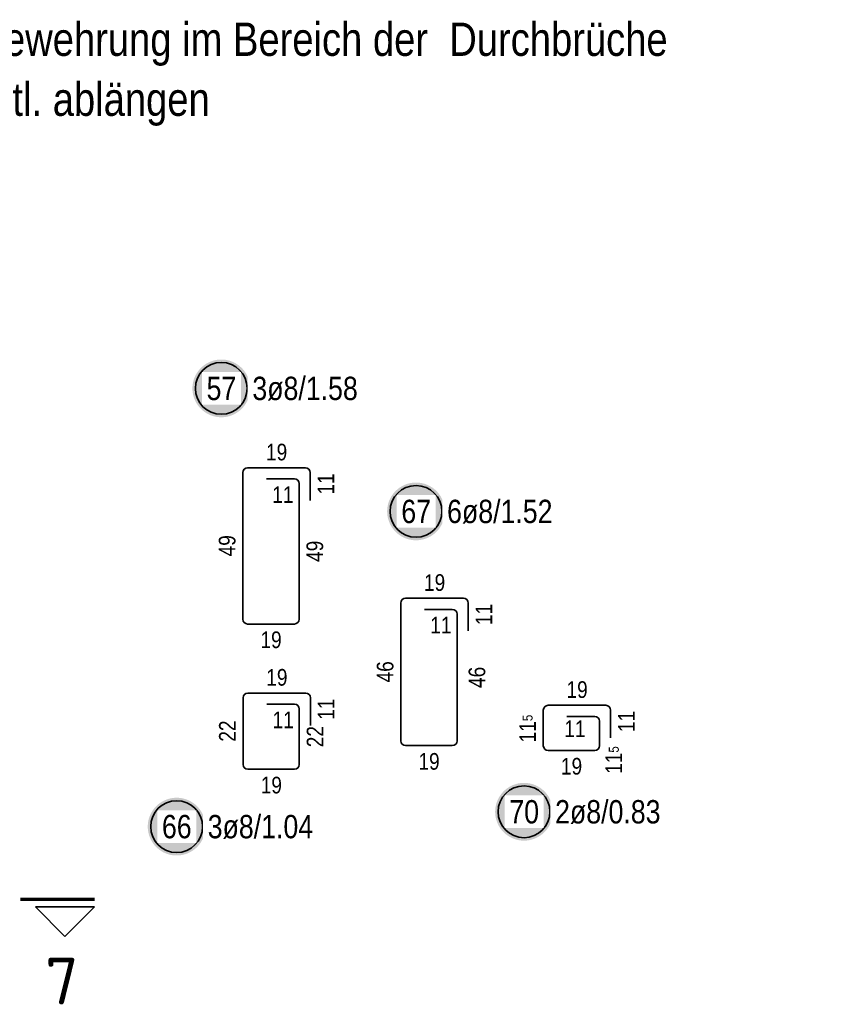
# Model space of a CAD drawing. Header units: millimetres. Extents: x -4.8 to 37.2, y -12 to 28.3.
# Tile 48 of 82: x 22.7 to 25.5, y 6.5 to 9.8. Entities that reach past the tile are written whole.
import ezdxf
from ezdxf.enums import TextEntityAlignment as Align

# ---------------------------------------------------------------- set-up
doc = ezdxf.new("R2010")
doc.units = ezdxf.units.MM
doc.linetypes.add('DASHDOTX2', pattern=[2, 1, -0.5, 0, -0.5])
doc.styles.add('Arial Narrow', font='ARIALN.TTF')
doc.styles.add('isocp', font='isocp', dxfattribs={"width": 1.1})

msp = doc.modelspace()

# ---------------------------------------------------------------- hatches: boundary and pattern name
at = {"lineweight": 25, "true_color": 0xffffff}
for points in [[(23.509684, 8.55056), (23.509625, 8.553963), (23.509446, 8.557361), (23.50915, 8.560751), (23.508735, 8.564129), (23.508203, 8.567491), (23.507553, 8.570831), (23.506788, 8.574147), (23.505907, 8.577435), (23.504912, 8.580689), (23.503804, 8.583907), (23.502584, 8.587084), (23.501255, 8.590217), (23.499816, 8.593301), (23.498271, 8.596333), (23.496621, 8.59931), (23.494869, 8.602227), (23.493015, 8.605081), (23.491063, 8.607869), (23.489015, 8.610587), (23.486873, 8.613232), (23.484641, 8.6158), (23.48232, 8.618289), (23.479913, 8.620696), (23.477424, 8.623017), (23.474856, 8.625249), (23.472211, 8.627391), (23.469493, 8.629439), (23.466705, 8.631391), (23.463851, 8.633245), (23.460934, 8.634997), (23.457957, 8.636647), (23.454925, 8.638192), (23.451841, 8.639631), (23.448708, 8.64096), (23.445531, 8.64218), (23.442313, 8.643288), (23.439059, 8.644283), (23.435771, 8.645164), (23.432455, 8.645929), (23.429115, 8.646579), (23.425753, 8.647111), (23.422375, 8.647526), (23.418985, 8.647822), (23.415587, 8.648001), (23.412184, 8.64806), (23.408781, 8.648001), (23.405383, 8.647822), (23.401992, 8.647526), (23.398615, 8.647111), (23.395253, 8.646579), (23.391913, 8.645929), (23.388597, 8.645164), (23.385309, 8.644283), (23.382055, 8.643288), (23.378837, 8.64218), (23.37566, 8.64096), (23.372527, 8.639631), (23.369443, 8.638192), (23.36641, 8.636647), (23.363434, 8.634997), (23.360517, 8.633245), (23.357663, 8.631391), (23.354875, 8.629439), (23.352157, 8.627391), (23.349512, 8.625249), (23.346944, 8.623017), (23.344455, 8.620696), (23.342048, 8.618289), (23.339727, 8.6158), (23.337495, 8.613232), (23.335353, 8.610587), (23.333305, 8.607869), (23.331353, 8.605081), (23.329499, 8.602227), (23.327746, 8.59931), (23.326097, 8.596333), (23.324552, 8.593301), (23.323113, 8.590217), (23.321784, 8.587084), (23.320564, 8.583907), (23.319456, 8.580689), (23.318461, 8.577435), (23.31758, 8.574147), (23.316815, 8.570831), (23.316165, 8.567491), (23.315633, 8.564129), (23.315218, 8.560751), (23.314921, 8.557361), (23.314743, 8.553963), (23.314684, 8.55056), (23.314743, 8.547157), (23.314921, 8.543759), (23.315218, 8.540368), (23.315633, 8.536991), (23.316165, 8.533629), (23.316815, 8.530289), (23.31758, 8.526973), (23.318461, 8.523685), (23.319456, 8.520431), (23.320564, 8.517213), (23.321784, 8.514036), (23.323113, 8.510903), (23.324552, 8.507819), (23.326097, 8.504786), (23.327746, 8.50181), (23.329499, 8.498893), (23.331353, 8.496039), (23.333305, 8.493251), (23.335353, 8.490533), (23.337495, 8.487888), (23.339727, 8.48532), (23.342048, 8.482831), (23.344455, 8.480424), (23.346944, 8.478103), (23.349512, 8.475871), (23.352157, 8.473729), (23.354875, 8.471681), (23.357663, 8.469729), (23.360517, 8.467875), (23.363434, 8.466122), (23.36641, 8.464473), (23.369443, 8.462927), (23.372527, 8.461489), (23.37566, 8.460159), (23.378837, 8.45894), (23.382055, 8.457832), (23.385309, 8.456837), (23.388597, 8.455956), (23.391913, 8.455191), (23.395253, 8.454541), (23.398615, 8.454009), (23.401992, 8.453594), (23.405383, 8.453297), (23.408781, 8.453119), (23.412184, 8.45306), (23.415587, 8.453119), (23.418985, 8.453297), (23.422375, 8.453594), (23.425753, 8.454009), (23.429115, 8.454541), (23.432455, 8.455191), (23.435771, 8.455956), (23.439059, 8.456837), (23.442313, 8.457832), (23.445531, 8.45894), (23.448708, 8.460159), (23.451841, 8.461489), (23.454925, 8.462927), (23.457957, 8.464473), (23.460934, 8.466122), (23.463851, 8.467875), (23.466705, 8.469729), (23.469493, 8.471681), (23.472211, 8.473729), (23.474856, 8.475871), (23.477424, 8.478103), (23.479913, 8.480424), (23.48232, 8.482831), (23.484641, 8.48532), (23.486873, 8.487888), (23.489015, 8.490533), (23.491063, 8.493251), (23.493015, 8.496039), (23.494869, 8.498893), (23.496621, 8.50181), (23.498271, 8.504786), (23.499816, 8.507819), (23.501255, 8.510903), (23.502584, 8.514036), (23.503804, 8.517213), (23.504912, 8.520431), (23.505907, 8.523685), (23.506788, 8.526973), (23.507553, 8.530289), (23.508203, 8.533629), (23.508735, 8.536991), (23.50915, 8.540368), (23.509446, 8.543759)], [(24.167469, 8.135221), (24.16741, 8.138624), (24.167232, 8.142023), (24.166935, 8.145413), (24.16652, 8.148791), (24.165988, 8.152152), (24.165339, 8.155493), (24.164573, 8.158809), (24.163692, 8.162096), (24.162697, 8.16535), (24.161589, 8.168568), (24.16037, 8.171745), (24.15904, 8.174878), (24.157602, 8.177963), (24.156057, 8.180995), (24.154407, 8.183971), (24.152654, 8.186888), (24.1508, 8.189743), (24.148848, 8.19253), (24.1468, 8.195248), (24.144658, 8.197893), (24.142426, 8.200462), (24.140105, 8.202951), (24.137698, 8.205357), (24.135209, 8.207678), (24.132641, 8.209911), (24.129996, 8.212052), (24.127278, 8.2141), (24.12449, 8.216052), (24.121636, 8.217906), (24.118719, 8.219659), (24.115743, 8.221309), (24.11271, 8.222854), (24.109626, 8.224292), (24.106493, 8.225622), (24.103316, 8.226841), (24.100098, 8.227949), (24.096844, 8.228944), (24.093557, 8.229825), (24.090241, 8.230591), (24.0869, 8.23124), (24.083538, 8.231772), (24.080161, 8.232187), (24.07677, 8.232484), (24.073372, 8.232662), (24.069969, 8.232721), (24.066566, 8.232662), (24.063168, 8.232484), (24.059778, 8.232187), (24.0564, 8.231772), (24.053038, 8.23124), (24.049698, 8.230591), (24.046382, 8.229825), (24.043094, 8.228944), (24.03984, 8.227949), (24.036622, 8.226841), (24.033445, 8.225622), (24.030312, 8.224292), (24.027228, 8.222854), (24.024196, 8.221309), (24.021219, 8.219659), (24.018302, 8.217906), (24.015448, 8.216052), (24.01266, 8.2141), (24.009942, 8.212052), (24.007297, 8.209911), (24.004729, 8.207678), (24.00224, 8.205357), (23.999833, 8.202951), (23.997512, 8.200462), (23.99528, 8.197893), (23.993138, 8.195248), (23.99109, 8.19253), (23.989138, 8.189743), (23.987284, 8.186888), (23.985532, 8.183971), (23.983882, 8.180995), (23.982337, 8.177963), (23.980898, 8.174878), (23.979569, 8.171745), (23.978349, 8.168568), (23.977241, 8.16535), (23.976246, 8.162096), (23.975365, 8.158809), (23.9746, 8.155493), (23.97395, 8.152152), (23.973418, 8.148791), (23.973003, 8.145413), (23.972707, 8.142023), (23.972529, 8.138624), (23.972469, 8.135221), (23.972529, 8.131819), (23.972707, 8.12842), (23.973003, 8.12503), (23.973418, 8.121652), (23.97395, 8.118291), (23.9746, 8.11495), (23.975365, 8.111634), (23.976246, 8.108347), (23.977241, 8.105092), (23.978349, 8.101874), (23.979569, 8.098697), (23.980898, 8.095564), (23.982337, 8.09248), (23.983882, 8.089448), (23.985532, 8.086471), (23.987284, 8.083554), (23.989138, 8.0807), (23.99109, 8.077912), (23.993138, 8.075194), (23.99528, 8.07255), (23.997512, 8.069981), (23.999833, 8.067492), (24.00224, 8.065086), (24.004729, 8.062765), (24.007297, 8.060532), (24.009942, 8.05839), (24.01266, 8.056342), (24.015448, 8.05439), (24.018302, 8.052537), (24.021219, 8.050784), (24.024196, 8.049134), (24.027228, 8.047589), (24.030312, 8.046151), (24.033445, 8.044821), (24.036622, 8.043601), (24.03984, 8.042493), (24.043094, 8.041498), (24.046382, 8.040617), (24.049698, 8.039852), (24.053038, 8.039203), (24.0564, 8.03867), (24.059778, 8.038255), (24.063168, 8.037959), (24.066566, 8.037781), (24.069969, 8.037721), (24.073372, 8.037781), (24.07677, 8.037959), (24.080161, 8.038255), (24.083538, 8.03867), (24.0869, 8.039203), (24.090241, 8.039852), (24.093557, 8.040617), (24.096844, 8.041498), (24.100098, 8.042493), (24.103316, 8.043601), (24.106493, 8.044821), (24.109626, 8.046151), (24.11271, 8.047589), (24.115743, 8.049134), (24.118719, 8.050784), (24.121636, 8.052537), (24.12449, 8.05439), (24.127278, 8.056342), (24.129996, 8.05839), (24.132641, 8.060532), (24.135209, 8.062765), (24.137698, 8.065086), (24.140105, 8.067492), (24.142426, 8.069981), (24.144658, 8.07255), (24.1468, 8.075194), (24.148848, 8.077912), (24.1508, 8.0807), (24.152654, 8.083554), (24.154407, 8.086471), (24.156057, 8.089448), (24.157602, 8.09248), (24.15904, 8.095564), (24.16037, 8.098697), (24.161589, 8.101874), (24.162697, 8.105092), (24.163692, 8.108347), (24.164573, 8.111634), (24.165339, 8.11495), (24.165988, 8.118291), (24.16652, 8.121652), (24.166935, 8.12503), (24.167232, 8.12842)], [(24.532303, 7.121189), (24.532244, 7.124592), (24.532066, 7.127991), (24.531769, 7.131381), (24.531354, 7.134759), (24.530822, 7.13812), (24.530173, 7.141461), (24.529407, 7.144777), (24.528526, 7.148064), (24.527531, 7.151319), (24.526423, 7.154536), (24.525204, 7.157713), (24.523874, 7.160846), (24.522436, 7.163931), (24.520891, 7.166963), (24.519241, 7.169939), (24.517488, 7.172856), (24.515634, 7.175711), (24.513682, 7.178498), (24.511634, 7.181216), (24.509493, 7.183861), (24.50726, 7.18643), (24.504939, 7.188919), (24.502533, 7.191325), (24.500044, 7.193646), (24.497475, 7.195879), (24.49483, 7.19802), (24.492112, 7.200069), (24.489325, 7.202021), (24.48647, 7.203874), (24.483553, 7.205627), (24.480577, 7.207277), (24.477545, 7.208822), (24.47446, 7.21026), (24.471327, 7.21159), (24.46815, 7.212809), (24.464932, 7.213917), (24.461678, 7.214912), (24.458391, 7.215793), (24.455075, 7.216559), (24.451734, 7.217208), (24.448373, 7.21774), (24.444995, 7.218155), (24.441605, 7.218452), (24.438206, 7.21863), (24.434803, 7.218689), (24.431401, 7.21863), (24.428002, 7.218452), (24.424612, 7.218155), (24.421234, 7.21774), (24.417873, 7.217208), (24.414532, 7.216559), (24.411216, 7.215793), (24.407929, 7.214912), (24.404674, 7.213917), (24.401456, 7.212809), (24.398279, 7.21159), (24.395147, 7.21026), (24.392062, 7.208822), (24.38903, 7.207277), (24.386053, 7.205627), (24.383136, 7.203874), (24.380282, 7.202021), (24.377494, 7.200069), (24.374776, 7.19802), (24.372132, 7.195879), (24.369563, 7.193646), (24.367074, 7.191325), (24.364668, 7.188919), (24.362347, 7.18643), (24.360114, 7.183861), (24.357972, 7.181216), (24.355924, 7.178498), (24.353972, 7.175711), (24.352119, 7.172856), (24.350366, 7.169939), (24.348716, 7.166963), (24.347171, 7.163931), (24.345733, 7.160846), (24.344403, 7.157713), (24.343183, 7.154536), (24.342075, 7.151319), (24.34108, 7.148064), (24.340199, 7.144777), (24.339434, 7.141461), (24.338785, 7.13812), (24.338252, 7.134759), (24.337837, 7.131381), (24.337541, 7.127991), (24.337363, 7.124592), (24.337303, 7.121189), (24.337363, 7.117787), (24.337541, 7.114388), (24.337837, 7.110998), (24.338252, 7.10762), (24.338785, 7.104259), (24.339434, 7.100918), (24.340199, 7.097602), (24.34108, 7.094315), (24.342075, 7.09106), (24.343183, 7.087842), (24.344403, 7.084665), (24.345733, 7.081533), (24.347171, 7.078448), (24.348716, 7.075416), (24.350366, 7.072439), (24.352119, 7.069522), (24.353972, 7.066668), (24.355924, 7.06388), (24.357972, 7.061162), (24.360114, 7.058518), (24.362347, 7.055949), (24.364668, 7.05346), (24.367074, 7.051054), (24.369563, 7.048733), (24.372132, 7.0465), (24.374776, 7.044358), (24.377494, 7.04231), (24.380282, 7.040358), (24.383136, 7.038505), (24.386053, 7.036752), (24.38903, 7.035102), (24.392062, 7.033557), (24.395147, 7.032119), (24.398279, 7.030789), (24.401456, 7.029569), (24.404674, 7.028461), (24.407929, 7.027466), (24.411216, 7.026586), (24.414532, 7.02582), (24.417873, 7.025171), (24.421234, 7.024638), (24.424612, 7.024223), (24.428002, 7.023927), (24.431401, 7.023749), (24.434803, 7.023689), (24.438206, 7.023749), (24.441605, 7.023927), (24.444995, 7.024223), (24.448373, 7.024638), (24.451734, 7.025171), (24.455075, 7.02582), (24.458391, 7.026586), (24.461678, 7.027466), (24.464932, 7.028461), (24.46815, 7.029569), (24.471327, 7.030789), (24.47446, 7.032119), (24.477545, 7.033557), (24.480577, 7.035102), (24.483553, 7.036752), (24.48647, 7.038505), (24.489325, 7.040358), (24.492112, 7.04231), (24.49483, 7.044358), (24.497475, 7.0465), (24.500044, 7.048733), (24.502533, 7.051054), (24.504939, 7.05346), (24.50726, 7.055949), (24.509493, 7.058518), (24.511634, 7.061162), (24.513682, 7.06388), (24.515634, 7.066668), (24.517488, 7.069522), (24.519241, 7.072439), (24.520891, 7.075416), (24.522436, 7.078448), (24.523874, 7.081533), (24.525204, 7.084665), (24.526423, 7.087842), (24.527531, 7.09106), (24.528526, 7.094315), (24.529407, 7.097602), (24.530173, 7.100918), (24.530822, 7.104259), (24.531354, 7.10762), (24.531769, 7.110998), (24.532066, 7.114388)], [(23.358823, 7.071033), (23.358764, 7.074435), (23.358586, 7.077834), (23.358289, 7.081224), (23.357874, 7.084602), (23.357342, 7.087963), (23.356693, 7.091304), (23.355927, 7.09462), (23.355046, 7.097907), (23.354051, 7.101162), (23.352943, 7.10438), (23.351724, 7.107557), (23.350394, 7.110689), (23.348956, 7.113774), (23.347411, 7.116806), (23.345761, 7.119783), (23.344008, 7.1227), (23.342154, 7.125554), (23.340202, 7.128342), (23.338154, 7.13106), (23.336012, 7.133704), (23.33378, 7.136273), (23.331459, 7.138762), (23.329052, 7.141168), (23.326563, 7.143489), (23.323995, 7.145722), (23.32135, 7.147864), (23.318632, 7.149912), (23.315844, 7.151864), (23.31299, 7.153717), (23.310073, 7.15547), (23.307097, 7.15712), (23.304064, 7.158665), (23.30098, 7.160103), (23.297847, 7.161433), (23.29467, 7.162653), (23.291452, 7.163761), (23.288198, 7.164756), (23.284911, 7.165636), (23.281595, 7.166402), (23.278254, 7.167051), (23.274893, 7.167584), (23.271515, 7.167998), (23.268124, 7.168295), (23.264726, 7.168473), (23.261323, 7.168533), (23.25792, 7.168473), (23.254522, 7.168295), (23.251132, 7.167998), (23.247754, 7.167584), (23.244392, 7.167051), (23.241052, 7.166402), (23.237736, 7.165636), (23.234449, 7.164756), (23.231194, 7.163761), (23.227976, 7.162653), (23.224799, 7.161433), (23.221666, 7.160103), (23.218582, 7.158665), (23.21555, 7.15712), (23.212573, 7.15547), (23.209656, 7.153717), (23.206802, 7.151864), (23.204014, 7.149912), (23.201296, 7.147864), (23.198651, 7.145722), (23.196083, 7.143489), (23.193594, 7.141168), (23.191188, 7.138762), (23.188867, 7.136273), (23.186634, 7.133704), (23.184492, 7.13106), (23.182444, 7.128342), (23.180492, 7.125554), (23.178638, 7.1227), (23.176886, 7.119783), (23.175236, 7.116806), (23.173691, 7.113774), (23.172252, 7.110689), (23.170923, 7.107557), (23.169703, 7.10438), (23.168595, 7.101162), (23.1676, 7.097907), (23.166719, 7.09462), (23.165954, 7.091304), (23.165304, 7.087963), (23.164772, 7.084602), (23.164357, 7.081224), (23.164061, 7.077834), (23.163883, 7.074435), (23.163823, 7.071033), (23.163883, 7.06763), (23.164061, 7.064231), (23.164357, 7.060841), (23.164772, 7.057463), (23.165304, 7.054102), (23.165954, 7.050761), (23.166719, 7.047445), (23.1676, 7.044158), (23.168595, 7.040903), (23.169703, 7.037686), (23.170923, 7.034508), (23.172252, 7.031376), (23.173691, 7.028291), (23.175236, 7.025259), (23.176886, 7.022283), (23.178638, 7.019365), (23.180492, 7.016511), (23.182444, 7.013724), (23.184492, 7.011006), (23.186634, 7.008361), (23.188867, 7.005792), (23.191188, 7.003303), (23.193594, 7.000897), (23.196083, 6.998576), (23.198651, 6.996343), (23.201296, 6.994202), (23.204014, 6.992153), (23.206802, 6.990201), (23.209656, 6.988348), (23.212573, 6.986595), (23.21555, 6.984945), (23.218582, 6.9834), (23.221666, 6.981962), (23.224799, 6.980632), (23.227976, 6.979413), (23.231194, 6.978305), (23.234449, 6.97731), (23.237736, 6.976429), (23.241052, 6.975663), (23.244392, 6.975014), (23.247754, 6.974481), (23.251132, 6.974067), (23.254522, 6.97377), (23.25792, 6.973592), (23.261323, 6.973533), (23.264726, 6.973592), (23.268124, 6.97377), (23.271515, 6.974067), (23.274893, 6.974481), (23.278254, 6.975014), (23.281595, 6.975663), (23.284911, 6.976429), (23.288198, 6.97731), (23.291452, 6.978305), (23.29467, 6.979413), (23.297847, 6.980632), (23.30098, 6.981962), (23.304064, 6.9834), (23.307097, 6.984945), (23.310073, 6.986595), (23.31299, 6.988348), (23.315844, 6.990201), (23.318632, 6.992153), (23.32135, 6.994202), (23.323995, 6.996343), (23.326563, 6.998576), (23.329052, 7.000897), (23.331459, 7.003303), (23.33378, 7.005792), (23.336012, 7.008361), (23.338154, 7.011006), (23.340202, 7.013724), (23.342154, 7.016511), (23.344008, 7.019365), (23.345761, 7.022283), (23.347411, 7.025259), (23.348956, 7.028291), (23.350394, 7.031376), (23.351724, 7.034508), (23.352943, 7.037686), (23.354051, 7.040903), (23.355046, 7.044158), (23.355927, 7.047445), (23.356693, 7.050761), (23.357342, 7.054102), (23.357874, 7.057463), (23.358289, 7.060841), (23.358586, 7.064231)]]:
    msp.add_hatch(color=7, dxfattribs=at).paths.add_polyline_path(points)

# ---------------------------------------------------------------- linework, layer by layer
at = {"color": 2, "linetype": 'Continuous', "lineweight": 35}
for p, q in [((23.500965, 8.282499), (23.696465, 8.282499)), ((23.484965, 7.770999), (23.484965, 8.266499)), ((23.564965, 8.244999), (23.658965, 8.244999)), ((23.712465, 8.266499), (23.712465, 8.172499)), ((23.674965, 8.228999), (23.674965, 7.770999)), ((24.018641, 7.360453), (24.018641, 7.825953)), ((24.034641, 7.841953), (24.230141, 7.841953)), ((24.246141, 7.825953), (24.246141, 7.731953)), ((24.098641, 7.804453), (24.192641, 7.804453)), ((24.208641, 7.788453), (24.208641, 7.360453)), ((23.658965, 7.754999), (23.500965, 7.754999)), ((23.501822, 7.521953), (23.697322, 7.521953)), ((23.485822, 7.280453), (23.485822, 7.505953)), ((23.565822, 7.484453), (23.659822, 7.484453)), ((23.713322, 7.505953), (23.713322, 7.411953)), ((24.515954, 7.480546), (24.711454, 7.480546)), ((23.675822, 7.468453), (23.675822, 7.280453)), ((24.499954, 7.344046), (24.499954, 7.464546)), ((24.727454, 7.464546), (24.727454, 7.370546)), ((24.579954, 7.443046), (24.673954, 7.443046)), ((24.689954, 7.427046), (24.689954, 7.344046)), ((24.192641, 7.344453), (24.034641, 7.344453)), ((24.673954, 7.328046), (24.515954, 7.328046)), ((23.659822, 7.264453), (23.501822, 7.264453)), ((22.984105, 6.800191), (22.784105, 6.800191)), ((22.884105, 6.700191), (22.784105, 6.800191)), ((22.984105, 6.800191), (22.884105, 6.700191))]:
    msp.add_line(p, q, dxfattribs=at)
at = {"color": 1, "linetype": 'DASHDOTX2', "lineweight": 70, "ltscale": 0.25}
msp.add_line((22.984105, 6.825191), (22.334105, 6.825191), dxfattribs=at)
at = {"color": 2, "linetype": 'Continuous', "lineweight": 35}
for centre in [(23.412184, 8.55056), (24.069969, 8.135221), (24.434803, 7.121189), (23.261323, 7.071033)]:
    msp.add_circle(centre, 0.0875, dxfattribs=at)
for centre, start, end in [((23.500965, 8.266499), 90, 180), ((23.696465, 8.266499), 0, 90), ((23.658965, 8.228999), 0, 90), ((24.034641, 7.825953), 90, 180), ((24.230141, 7.825953), 0, 90), ((24.192641, 7.788453), 0, 90), ((23.500965, 7.770999), 180, 270), ((23.658965, 7.770999), 270, 0), ((23.501822, 7.505953), 90, 180), ((23.697322, 7.505953), 0, 90), ((23.659822, 7.468453), 0, 90), ((24.515954, 7.464546), 90, 180), ((24.711454, 7.464546), 0, 90), ((24.673954, 7.427046), 0, 90), ((24.034641, 7.360453), 180, 270), ((24.192641, 7.360453), 270, 0), ((24.515954, 7.344046), 180, 270), ((24.673954, 7.344046), 270, 0), ((23.501822, 7.280453), 180, 270), ((23.659822, 7.280453), 270, 0)]:
    msp.add_arc(centre, 0.016, start, end, dxfattribs=at)

# ---------------------------------------------------------------- texts
at = {"color": 4, "lineweight": 50, "style": 'Arial Narrow'}
for s, p in [('Bewehrung im Bereich der  Durchbrüche', (22.592213, 9.673161)), ('örtl. ablängen', (22.592213, 9.470661))]:
    msp.add_text(s, height=0.1125, dxfattribs=at).set_placement(p)
at = {"color": 2, "lineweight": 35, "style": 'isocp', "width": 1.15}
msp.add_text('7', height=0.1575, dxfattribs=at).set_placement((22.873826, 6.471139), align=Align.CENTER)
at = {"color": 3, "lineweight": 25, "char_height": 0.05625, "attachment_point": 1, "line_spacing_factor": 0.9, "style": 'Arial Narrow'}
for s, insert in [('19', (23.563277, 8.363749)), ('11', (23.584527, 8.219999)), ('19', (24.096953, 7.923203)), ('11', (24.118203, 7.779453)), ('19', (23.544527, 7.729999)), ('19', (23.564134, 7.603203)), ('19', (24.578267, 7.561796)), ('11', (23.585384, 7.459453)), ('11', (24.571026, 7.429714)), ('19', (24.078203, 7.319453)), ('19', (24.559517, 7.303046)), ('19', (23.545384, 7.239453))]:
    msp.add_mtext(s, dxfattribs=dict(at, insert=insert))
at = {"color": 3, "lineweight": 25, "char_height": 0.05625, "attachment_point": 1, "rotation": 90, "line_spacing_factor": 0.9, "style": 'Arial Narrow'}
for s, insert in [('11', (23.737465, 8.192061)), ('49', (23.403715, 7.983311)), ('49', (23.699965, 7.964561)), ('11', (24.271141, 7.751516)), ('46', (23.937391, 7.557766)), ('46', (24.247703, 7.539016)), ('11{\\A1;\\H.6x;\\S5;}', (24.418704, 7.355569)), ('11', (23.738322, 7.431516)), ('11{\\A1;\\H.6x;\\S5;}', (24.709849, 7.249206)), ('11', (24.752454, 7.390108)), ('22', (23.404572, 7.357766)), ('22', (23.700822, 7.339016))]:
    msp.add_mtext(s, dxfattribs=dict(at, insert=insert))

# ---------------------------------------------------------------- next in the draw order: texts
at = {"color": 2, "lineweight": 35, "char_height": 0.07875, "attachment_point": 1, "line_spacing_factor": 0.9, "style": 'Arial Narrow', "bg_fill": 3, "box_fill_scale": 1.2, "bg_fill_color": 256, "bg_fill_true_color": 13158600, "bg_fill_transparency": 0}
for s, insert in [('57', (23.362571, 8.589935)), ('3ø8/1.58', (23.517184, 8.589935)), ('6ø8/1.52', (24.174969, 8.174596)), ('67', (24.020357, 8.174596)), ('70', (24.385191, 7.160564)), ('2ø8/0.83', (24.539803, 7.160564)), ('3ø8/1.04', (23.366323, 7.110408)), ('66', (23.211711, 7.110408))]:
    msp.add_mtext(s, dxfattribs=dict(at, insert=insert))

doc.saveas('drawing.dxf')
